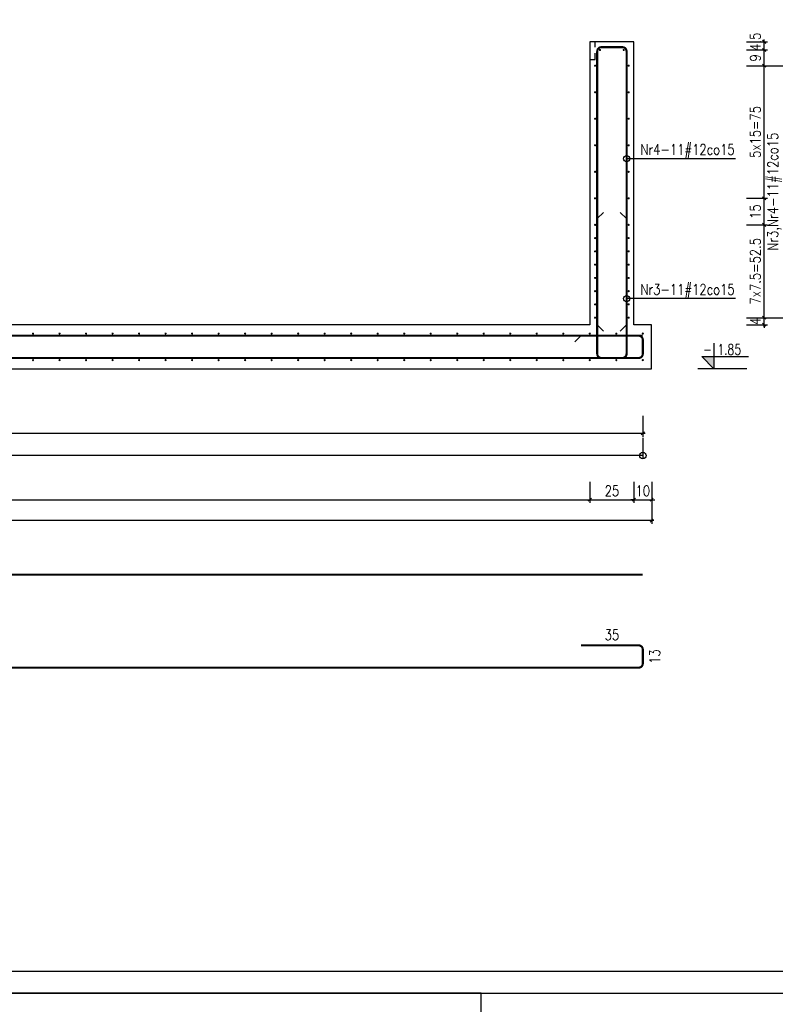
# Model space of a CAD drawing. Header units: millimetres. Extents: x 1283012 to 1317293, y -98285 to -69720.
# Tile 15 of 24: x 1292927 to 1297202, y -80282 to -74714. Entities that reach past the tile are written whole.
import ezdxf

# ---------------------------------------------------------------- set-up
doc = ezdxf.new("R2010")
doc.units = ezdxf.units.MM
doc.header["$LTSCALE"] = 250
doc.linetypes.add('PRZERYWANA', pattern=[0.282222, 0.141111, -0.141111])
for name, color, linetype in [('111 - opisy TXT3', 2, 'Continuous'), ('2 - linie odniesienia opisy', 8, 'Continuous'), ('3', 4, 'Continuous'), ('33 - linia 2', 3, 'Continuous'), ('5', 8, 'Continuous'), ('555 - cienka przerywana 3', 1, 'PRZERYWANA'), ('8 - zbrojenie', 8, 'Continuous')]:
    doc.layers.add(name, color=color, linetype=linetype)
doc.styles.add('TXT2', font='simplex.shx', dxfattribs={"width": 0.8, "height": 60})
doc.styles.add('TXT3', font='simplex.shx', dxfattribs={"width": 0.8, "height": 120})
doc.dimstyles.new('R1 - centymetry', dxfattribs={"dimtxt": 60, "dimasz": 17.5, "dimexe": 18.75, "dimexo": 18.75, "dimgap": 20, "dimtad": 1, "dimdec": 1, "dimlfac": 0.1, "dimrnd": 0.5, "dimdsep": 46, "dimtxsty": 'TXT2', "dimblk1": 'OBLIQUE', "dimblk2": 'OBLIQUE', "dimsah": 1, "dimcen": -0.75, "dimdle": 12.5, "dimclrt": 4, "dimadec": 0, "dimazin": 0, "dimtfac": 0.75, "dimtdec": 1, "dimtix": 1, "dimtmove": 2, "dimatfit": 3, "dimldrblk": 'OBLIQUE', "dimfxl": 100, "dimfxlon": 1, "dimtvp": 0.75, "dimtolj": 1, "dimtzin": 0, "dimarcsym": 0})
doc.dimstyles.new('wym plyta', dxfattribs={"dimscale": 0.5, "dimtxt": 60, "dimasz": 1, "dimexe": 37.5, "dimexo": 37.5, "dimgap": 20, "dimtad": 1, "dimdec": 0, "dimlfac": 0.1, "dimzin": 0, "dimdsep": 46, "dimtxsty": 'TXT2', "dimblk": 'wym plyta', "dimcen": -1.5, "dimdle": 25, "dimclrt": 4, "dimadec": 0, "dimazin": 0, "dimtfac": 0.75, "dimtdec": 0, "dimtix": 1, "dimtmove": 2, "dimatfit": 3, "dimldrblk": 'wym plyta', "dimfxl": 200, "dimfxlon": 1, "dimtvp": 0.75, "dimtolj": 1, "dimtzin": 0, "dimarcsym": 0})
doc.dimstyles.new('wym zbr', dxfattribs={"dimtxt": 60, "dimasz": 35, "dimexe": 37.5, "dimexo": 37.5, "dimgap": 30, "dimtad": 0, "dimdec": 0, "dimlfac": 0.1, "dimzin": 0, "dimdsep": 46, "dimtxsty": 'TXT2', "dimblk1": 'OBLIQUE', "dimblk2": 'OBLIQUE', "dimsah": 1, "dimcen": -1.5, "dimdle": 25, "dimse1": 1, "dimse2": 1, "dimsd1": 1, "dimsd2": 1, "dimclrt": 4, "dimadec": 0, "dimazin": 0, "dimtfac": 0.75, "dimtdec": 0, "dimtix": 1, "dimtmove": 2, "dimatfit": 3, "dimldrblk": 'OBLIQUE', "dimfxl": 200, "dimfxlon": 1, "dimtvp": 0.75, "dimtolj": 1, "dimtzin": 0, "dimarcsym": 0})

# ---------------------------------------------------------------- blocks, each defined once
blk = doc.blocks.new('*U12')
at = {"layer": '8 - zbrojenie', "const_width": 6}
for points in [[(-3, 75.2, -1), (3, 75.2, -1)], [(-3, -75.1, 1), (3, -75.1, 1)]]:
    blk.add_lwpolyline(points, format="xyb", close=True, dxfattribs=at)
blk = doc.blocks.new('*U11')
at = {"color": 0, "linetype": 'ByBlock', "lineweight": -2, "transparency": 16777216}
for p in [(150, 0), (300, 0), (450, 0), (600, 0), (750, 0), (900, 0), (1050, 0), (1200, 0), (1350, 0), (1500, 0), (1650, 0), (1800, 0), (1950, 0), (2100, 0), (2250, 0), (2400, 0), (2550, 0), (2700, 0), (2850, 0), (3000, 0), (3150, 0), (3300, 0), (3450, 0), (3600, 0), (3750, 0), (3900, 0), (4050, 0), (4200, 0), (4350, 0), (4500, 0), (4650, 0), (4800, 0), (4950, 0), (5100, 0), (5250, 0), (5400, 0), (5550, 0), (5700, 0), (5850, 0), (6000, 0), (6150, 0), (6300, 0), (6450, 0), (6600, 0), (6750, 0), (6900, 0), (7050, 0), (7200, 0), (7350, 0), (7500, 0), (7650, 0), (7800, 0), (7950, 0), (8100, 0), (8250, 0), (8400, 0)]:
    blk.add_blockref('*U12', p, dxfattribs=at)
at = {"layer": '8 - zbrojenie', "color": 0, "linetype": 'ByBlock', "lineweight": -2, "transparency": 16777216}
blk.add_blockref('*U12', (0, 0), dxfattribs=at)
blk = doc.blocks.new('wym plyta')
at = {"layer": '8 - zbrojenie'}
blk.add_circle((0, 0), 36.6, dxfattribs=at)
blk = doc.blocks.new('*D24')
at = {"layer": '8 - zbrojenie', "color": 0, "lineweight": -2, "transparency": 16777216}
for p, q in [((1288052.8, -77079.1), (1288052.8, -77197.9)), ((1296452.8, -77079.1), (1296452.8, -77197.9)), ((1288053.3, -77179.1), (1291798.2, -77179.1)), ((1296452.3, -77179.1), (1292707.3, -77179.1))]:
    blk.add_line(p, q, dxfattribs=at)
at = {"layer": 'Defpoints', "color": 0, "transparency": 16777216}
for p in [(1288052.8, -76639.1), (1296452.8, -76639.1), (1288052.8, -77179.1)]:
    blk.add_point(p, dxfattribs=at)
at = {"layer": '8 - zbrojenie', "color": 0, "lineweight": -2, "transparency": 16777216, "xscale": 0.5, "yscale": 0.5, "zscale": 0.5, "rotation": 180}
blk.add_blockref('wym plyta', (1288052.8, -77179.1), dxfattribs=at)
at = {"layer": '8 - zbrojenie', "color": 0, "lineweight": -2, "transparency": 16777216, "xscale": 0.5, "yscale": 0.5, "zscale": 0.5}
blk.add_blockref('wym plyta', (1296452.8, -77179.1), dxfattribs=at)
at = {"layer": '8 - zbrojenie', "color": 4, "transparency": 16777216, "insert": (1292252.8, -77179.1), "char_height": 60, "attachment_point": 5, "style": 'TXT2'}
blk.add_mtext('\\A1;Dolne: Nr1-57#12co15\\PGórne: Nr1.1-57#12co15', dxfattribs=at)
blk = doc.blocks.new('_OBLIQUE')
at = {"color": 0, "linetype": 'ByBlock'}
blk.add_line((-0.5, -0.5), (0.5, 0.5), dxfattribs=at)
blk = doc.blocks.new('*D25')
at = {"layer": '2 - linie odniesienia opisy', "color": 0, "lineweight": -2, "transparency": 16777216}
for p, q in [((1288052.8, -76953.5), (1288052.8, -77072.2)), ((1296452.8, -76953.5), (1296452.8, -77072.2)), ((1296465.3, -77053.5), (1288040.3, -77053.5))]:
    blk.add_line(p, q, dxfattribs=at)
at = {"layer": 'Defpoints', "color": 0, "transparency": 16777216}
for p in [(1288052.8, -76639.1), (1296452.8, -76639.1), (1288052.8, -77053.5)]:
    blk.add_point(p, dxfattribs=at)
at = {"layer": '2 - linie odniesienia opisy', "color": 0, "lineweight": -2, "transparency": 16777216, "xscale": 17.5, "yscale": 17.5, "zscale": 17.5, "rotation": 180}
blk.add_blockref('_OBLIQUE', (1288052.8, -77053.5), dxfattribs=at)
at = {"layer": '2 - linie odniesienia opisy', "color": 0, "lineweight": -2, "transparency": 16777216, "xscale": 17.5, "yscale": 17.5, "zscale": 17.5}
blk.add_blockref('_OBLIQUE', (1296452.8, -77053.5), dxfattribs=at)
at = {"layer": '2 - linie odniesienia opisy', "color": 4, "transparency": 16777216, "insert": (1292252.8, -77003.5), "char_height": 60, "attachment_point": 5, "style": 'TXT2'}
blk.add_mtext('\\A1;56x15={\\A1;840}', dxfattribs=at)
blk = doc.blocks.new('*D29')
at = {"layer": 'Defpoints', "color": 0, "transparency": 16777216}
for p in [(1296428.8, -78252.3), (1296428.8, -78378.3), (1296580.1, -78378.3)]:
    blk.add_point(p, dxfattribs=at)
at = {"layer": '2 - linie odniesienia opisy', "color": 4, "transparency": 16777216, "insert": (1296520.1, -78315.3), "char_height": 60, "attachment_point": 5, "rotation": 90, "style": 'TXT2'}
blk.add_mtext('\\A1;13', dxfattribs=at)
blk = doc.blocks.new('*D30')
at = {"layer": 'Defpoints', "color": 0, "transparency": 16777216}
for p in [(1288052.8, -78354.3), (1296452.8, -78354.3), (1296452.8, -78497)]:
    blk.add_point(p, dxfattribs=at)
at = {"layer": '2 - linie odniesienia opisy', "color": 4, "transparency": 16777216, "insert": (1292252.8, -78437), "char_height": 60, "attachment_point": 5, "style": 'TXT2'}
blk.add_mtext('\\A1;840', dxfattribs=at)
blk = doc.blocks.new('*D31')
at = {"layer": 'Defpoints', "color": 0, "transparency": 16777216}
for p in [(1288052.8, -78303.3), (1288052.8, -78332), (1296452.8, -78303.3)]:
    blk.add_point(p, dxfattribs=at)
at = {"layer": '2 - linie odniesienia opisy', "color": 4, "transparency": 16777216, "insert": (1292252.8, -78262), "char_height": 60, "attachment_point": 5, "style": 'TXT2'}
blk.add_mtext('\\A1;{\\A1;Nr2-11#12 L=}936', dxfattribs=at)
blk = doc.blocks.new('*D32')
at = {"layer": 'Defpoints', "color": 0, "transparency": 16777216}
for p in [(1288052.8, -77852.4), (1296452.8, -77852.4), (1296452.8, -77852.4)]:
    blk.add_point(p, dxfattribs=at)
at = {"layer": '2 - linie odniesienia opisy', "color": 4, "transparency": 16777216, "insert": (1292252.8, -77782.4), "char_height": 60, "attachment_point": 5, "style": 'TXT2'}
blk.add_mtext('\\A1;{\\A1;Nr2.1-11#12 L=}840', dxfattribs=at)
blk = doc.blocks.new('*D34')
at = {"layer": 'Defpoints', "color": 0, "transparency": 16777216}
for p in [(1296102.8, -78252.3), (1296452.8, -78252.3), (1296452.8, -78276.3)]:
    blk.add_point(p, dxfattribs=at)
at = {"layer": '2 - linie odniesienia opisy', "color": 4, "transparency": 16777216, "insert": (1296277.8, -78192.3), "char_height": 60, "attachment_point": 5, "style": 'TXT2'}
blk.add_mtext('\\A1;35', dxfattribs=at)
blk = doc.blocks.new('*U79')
at = {"layer": '8 - zbrojenie', "const_width": 6}
for points in [[(-98, 0, 1), (-92, 0, 1)], [(98, 0, -1), (92, 0, -1)]]:
    blk.add_lwpolyline(points, format="xyb", close=True, dxfattribs=at)
blk = doc.blocks.new('*U78')
at = {"color": 0, "linetype": 'ByBlock', "lineweight": -2, "transparency": 16777216}
for p in [(0, 1350), (0, 1200), (0, 1050), (0, 900), (0, 750), (0, 600), (0, 450), (0, 300), (0, 150)]:
    blk.add_blockref('*U79', p, dxfattribs=at)
at = {"layer": '8 - zbrojenie', "color": 0, "linetype": 'ByBlock', "lineweight": -2, "transparency": 16777216}
blk.add_blockref('*U79', (0, 0), dxfattribs=at)
blk = doc.blocks.new('*U81')
at = {"layer": '8 - zbrojenie', "const_width": 6}
for points in [[(-98, 0, 1), (-92, 0, 1)], [(98, 0, -1), (92, 0, -1)]]:
    blk.add_lwpolyline(points, format="xyb", close=True, dxfattribs=at)
blk = doc.blocks.new('*U80')
at = {"color": 0, "linetype": 'ByBlock', "lineweight": -2, "transparency": 16777216}
for p in [(0, 450), (0, 300), (0, 150)]:
    blk.add_blockref('*U81', p, dxfattribs=at)
at = {"layer": '8 - zbrojenie', "color": 0, "linetype": 'ByBlock', "lineweight": -2, "transparency": 16777216}
blk.add_blockref('*U81', (0, 0), dxfattribs=at)
blk = doc.blocks.new('*D82')
at = {"layer": '2 - linie odniesienia opisy', "color": 0, "lineweight": -2, "transparency": 16777216}
for p, q in [((1297039.2, -76398.9), (1297158, -76398.9)), ((1297139.2, -76398.9), (1297139.2, -76381.4)), ((1297139.2, -76451.4), (1297139.2, -76386.4)), ((1297039.2, -76438.9), (1297158, -76438.9)), ((1297139.2, -76438.9), (1297139.2, -76456.4))]:
    blk.add_line(p, q, dxfattribs=at)
at = {"layer": 'Defpoints', "color": 0, "transparency": 16777216}
for p in [(1296372.8, -76398.9), (1297139.2, -76398.9), (1288002.8, -76438.9)]:
    blk.add_point(p, dxfattribs=at)
at = {"layer": '2 - linie odniesienia opisy', "color": 0, "lineweight": -2, "transparency": 16777216, "xscale": 17.5, "yscale": 17.5, "zscale": 17.5}
for p, rotation in [((1297139.2, -76398.9), 270), ((1297139.2, -76438.9), 90)]:
    blk.add_blockref('_OBLIQUE', p, dxfattribs=dict(at, rotation=rotation))
at = {"layer": '2 - linie odniesienia opisy', "color": 4, "transparency": 16777216, "insert": (1297089.2, -76418.9), "char_height": 60, "attachment_point": 5, "rotation": 90, "style": 'TXT2'}
blk.add_mtext('\\A1;4', dxfattribs=at)
blk = doc.blocks.new('*D83')
at = {"layer": '2 - linie odniesienia opisy', "color": 0, "lineweight": -2, "transparency": 16777216}
for p, q in [((1297039.2, -75873.9), (1297158, -75873.9)), ((1297139.2, -76411.4), (1297139.2, -75861.4)), ((1297039.2, -76398.9), (1297158, -76398.9))]:
    blk.add_line(p, q, dxfattribs=at)
at = {"layer": 'Defpoints', "color": 0, "transparency": 16777216}
for p in [(1296372.8, -75873.9), (1297139.2, -75873.9), (1296372.8, -76398.9)]:
    blk.add_point(p, dxfattribs=at)
at = {"layer": '2 - linie odniesienia opisy', "color": 0, "lineweight": -2, "transparency": 16777216, "xscale": 17.5, "yscale": 17.5, "zscale": 17.5}
for p, rotation in [((1297139.2, -75873.9), 90.00000000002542), ((1297139.2, -76398.9), 270.0000000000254)]:
    blk.add_blockref('_OBLIQUE', p, dxfattribs=dict(at, rotation=rotation))
at = {"layer": '2 - linie odniesienia opisy', "color": 4, "transparency": 16777216, "insert": (1297089.2, -76136.4), "char_height": 60, "attachment_point": 5, "rotation": 90, "style": 'TXT2'}
blk.add_mtext('\\A1;7x7.5=52.5', dxfattribs=at)
blk = doc.blocks.new('*D84')
at = {"layer": '2 - linie odniesienia opisy', "color": 0, "lineweight": -2, "transparency": 16777216}
for p, q in [((1297039.2, -75723.9), (1297158, -75723.9)), ((1297139.2, -75886.4), (1297139.2, -75711.4)), ((1297039.2, -75873.9), (1297158, -75873.9))]:
    blk.add_line(p, q, dxfattribs=at)
at = {"layer": 'Defpoints', "color": 0, "transparency": 16777216}
for p in [(1296372.8, -75723.9), (1297139.2, -75723.9), (1296372.8, -75873.9)]:
    blk.add_point(p, dxfattribs=at)
at = {"layer": '2 - linie odniesienia opisy', "color": 0, "lineweight": -2, "transparency": 16777216, "xscale": 17.5, "yscale": 17.5, "zscale": 17.5}
for p, rotation in [((1297139.2, -75723.9), 90), ((1297139.2, -75873.9), 270)]:
    blk.add_blockref('_OBLIQUE', p, dxfattribs=dict(at, rotation=rotation))
at = {"layer": '2 - linie odniesienia opisy', "color": 4, "transparency": 16777216, "insert": (1297089.2, -75798.9), "char_height": 60, "attachment_point": 5, "rotation": 90, "style": 'TXT2'}
blk.add_mtext('\\A1;15', dxfattribs=at)
blk = doc.blocks.new('*D85')
at = {"layer": '2 - linie odniesienia opisy', "color": 0, "lineweight": -2, "transparency": 16777216}
for p, q in [((1297039.2, -74973.9), (1297158, -74973.9)), ((1297139.2, -75736.4), (1297139.2, -74961.4)), ((1297039.2, -75723.9), (1297158, -75723.9))]:
    blk.add_line(p, q, dxfattribs=at)
at = {"layer": 'Defpoints', "color": 0, "transparency": 16777216}
for p in [(1296372.8, -74973.9), (1297139.2, -74973.9), (1296372.8, -75723.9)]:
    blk.add_point(p, dxfattribs=at)
at = {"layer": '2 - linie odniesienia opisy', "color": 0, "lineweight": -2, "transparency": 16777216, "xscale": 17.5, "yscale": 17.5, "zscale": 17.5}
for p, rotation in [((1297139.2, -74973.9), 90.00000000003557), ((1297139.2, -75723.9), 270.0000000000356)]:
    blk.add_blockref('_OBLIQUE', p, dxfattribs=dict(at, rotation=rotation))
at = {"layer": '2 - linie odniesienia opisy', "color": 4, "transparency": 16777216, "insert": (1297089.2, -75348.9), "char_height": 60, "attachment_point": 5, "rotation": 90, "style": 'TXT2'}
blk.add_mtext('\\A1;5x15=75', dxfattribs=at)
blk = doc.blocks.new('*D86')
at = {"layer": '2 - linie odniesienia opisy', "color": 0, "lineweight": -2, "transparency": 16777216}
for p, q in [((1297039.2, -74884.8), (1297158, -74884.8)), ((1297139.2, -74986.4), (1297139.2, -74872.3)), ((1297039.2, -74973.9), (1297158, -74973.9))]:
    blk.add_line(p, q, dxfattribs=at)
at = {"layer": 'Defpoints', "color": 0, "transparency": 16777216}
for p in [(1296344.9, -74884.8), (1297139.2, -74884.8), (1296372.8, -74973.9)]:
    blk.add_point(p, dxfattribs=at)
at = {"layer": '2 - linie odniesienia opisy', "color": 0, "lineweight": -2, "transparency": 16777216, "xscale": 17.5, "yscale": 17.5, "zscale": 17.5}
for p, rotation in [((1297139.2, -74884.8), 90), ((1297139.2, -74973.9), 270)]:
    blk.add_blockref('_OBLIQUE', p, dxfattribs=dict(at, rotation=rotation))
at = {"layer": '2 - linie odniesienia opisy', "color": 4, "transparency": 16777216, "insert": (1297089.2, -74929.4), "char_height": 60, "attachment_point": 5, "rotation": 90, "style": 'TXT2'}
blk.add_mtext('\\A1;9', dxfattribs=at)
blk = doc.blocks.new('*D87')
at = {"layer": '2 - linie odniesienia opisy', "color": 0, "lineweight": -2, "transparency": 16777216}
for p, q in [((1297039.2, -74838.9), (1297158, -74838.9)), ((1297139.2, -74897.3), (1297139.2, -74826.4)), ((1297039.2, -74884.8), (1297158, -74884.8))]:
    blk.add_line(p, q, dxfattribs=at)
at = {"layer": 'Defpoints', "color": 0, "transparency": 16777216}
for p in [(1288102.8, -74838.9), (1297139.2, -74838.9), (1296344.9, -74884.8)]:
    blk.add_point(p, dxfattribs=at)
at = {"layer": '2 - linie odniesienia opisy', "color": 0, "lineweight": -2, "transparency": 16777216, "xscale": 17.5, "yscale": 17.5, "zscale": 17.5}
for p, rotation in [((1297139.2, -74838.9), 90), ((1297139.2, -74884.8), 270)]:
    blk.add_blockref('_OBLIQUE', p, dxfattribs=dict(at, rotation=rotation))
at = {"layer": '2 - linie odniesienia opisy', "color": 4, "transparency": 16777216, "insert": (1297089.2, -74838.9), "char_height": 60, "attachment_point": 5, "rotation": 90, "style": 'TXT2'}
blk.add_mtext('\\A1;4.5', dxfattribs=at)
blk = doc.blocks.new('*D88')
at = {"layer": '2 - linie odniesienia opisy', "color": 0, "lineweight": -2, "transparency": 16777216}
for p, q in [((1297158.3, -74973.9), (1297277.1, -74973.9)), ((1297258.3, -76411.4), (1297258.3, -74961.4)), ((1297158.3, -76398.9), (1297277.1, -76398.9))]:
    blk.add_line(p, q, dxfattribs=at)
at = {"layer": 'Defpoints', "color": 0, "transparency": 16777216}
for p in [(1296372.8, -74973.9), (1297258.3, -74973.9), (1296372.8, -76398.9)]:
    blk.add_point(p, dxfattribs=at)
at = {"layer": '2 - linie odniesienia opisy', "color": 0, "lineweight": -2, "transparency": 16777216, "xscale": 17.5, "yscale": 17.5, "zscale": 17.5}
for p, rotation in [((1297258.3, -74973.9), 90.00000000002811), ((1297258.3, -76398.9), 270.0000000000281)]:
    blk.add_blockref('_OBLIQUE', p, dxfattribs=dict(at, rotation=rotation))
at = {"layer": '2 - linie odniesienia opisy', "color": 4, "transparency": 16777216, "insert": (1297198.3, -75686.4), "char_height": 60, "attachment_point": 5, "rotation": 90, "style": 'TXT2'}
blk.add_mtext('\\A1;Nr3,Nr4-11#12co15', dxfattribs=at)
blk = doc.blocks.new('poz')
at = {"layer": '2 - linie odniesienia opisy', "linetype": 'Continuous'}
blk.add_lwpolyline([(0, 58), (0, 0), (-27.4, 28), (78.3, 28)], dxfattribs=at)
at = {"layer": '2 - linie odniesienia opisy', "color": 4, "linetype": 'Continuous', "style": 'TXT2', "width": 0.75}
blk.add_attdef('POZ', (-29.7, 32), '', height=24, dxfattribs=at)
blk = doc.blocks.new('*D140')
at = {"layer": '2 - linie odniesienia opisy', "color": 0, "lineweight": -2, "transparency": 16777216}
for p, q in [((1297385.4, -76438.9), (1297504.1, -76438.9)), ((1297485.4, -76701.4), (1297485.4, -76426.4)), ((1297385.4, -76688.9), (1297504.1, -76688.9))]:
    blk.add_line(p, q, dxfattribs=at)
at = {"layer": 'Defpoints', "color": 0, "transparency": 16777216}
for p in [(1296502.8, -76438.9), (1297485.4, -76438.9), (1296502.8, -76688.9)]:
    blk.add_point(p, dxfattribs=at)
at = {"layer": '2 - linie odniesienia opisy', "color": 0, "lineweight": -2, "transparency": 16777216, "xscale": 17.5, "yscale": 17.5, "zscale": 17.5}
for p, rotation in [((1297485.4, -76438.9), 90), ((1297485.4, -76688.9), 270)]:
    blk.add_blockref('_OBLIQUE', p, dxfattribs=dict(at, rotation=rotation))
at = {"layer": '2 - linie odniesienia opisy', "color": 4, "transparency": 16777216, "insert": (1297435.4, -76563.9), "char_height": 60, "attachment_point": 5, "rotation": 90, "style": 'TXT2'}
blk.add_mtext('\\A1;25', dxfattribs=at)
blk = doc.blocks.new('*D141')
at = {"layer": '2 - linie odniesienia opisy', "color": 0, "lineweight": -2, "transparency": 16777216}
for p, q in [((1297385.4, -74838.9), (1297504.1, -74838.9)), ((1297485.4, -76451.4), (1297485.4, -74826.4)), ((1297385.4, -76438.9), (1297504.1, -76438.9))]:
    blk.add_line(p, q, dxfattribs=at)
at = {"layer": 'Defpoints', "color": 0, "transparency": 16777216}
for p in [(1296402.8, -74838.9), (1297485.4, -74838.9), (1296502.8, -76438.9)]:
    blk.add_point(p, dxfattribs=at)
at = {"layer": '2 - linie odniesienia opisy', "color": 0, "lineweight": -2, "transparency": 16777216, "xscale": 17.5, "yscale": 17.5, "zscale": 17.5}
for p, rotation in [((1297485.4, -74838.9), 90), ((1297485.4, -76438.9), 270)]:
    blk.add_blockref('_OBLIQUE', p, dxfattribs=dict(at, rotation=rotation))
at = {"layer": '2 - linie odniesienia opisy', "color": 4, "transparency": 16777216, "insert": (1297435.4, -75638.9), "char_height": 60, "attachment_point": 5, "rotation": 90, "style": 'TXT2'}
blk.add_mtext('\\A1;160', dxfattribs=at)
blk = doc.blocks.new('*D142')
at = {"layer": '2 - linie odniesienia opisy', "color": 0, "lineweight": -2, "transparency": 16777216}
for p, q in [((1297501.2, -74838.9), (1297619.9, -74838.9)), ((1297601.2, -76701.4), (1297601.2, -74826.4)), ((1297501.2, -76688.9), (1297619.9, -76688.9))]:
    blk.add_line(p, q, dxfattribs=at)
at = {"layer": 'Defpoints', "color": 0, "transparency": 16777216}
for p in [(1296402.8, -74838.9), (1297601.2, -74838.9), (1296502.8, -76688.9)]:
    blk.add_point(p, dxfattribs=at)
at = {"layer": '2 - linie odniesienia opisy', "color": 0, "lineweight": -2, "transparency": 16777216, "xscale": 17.5, "yscale": 17.5, "zscale": 17.5}
for p, rotation in [((1297601.2, -74838.9), 90), ((1297601.2, -76688.9), 270)]:
    blk.add_blockref('_OBLIQUE', p, dxfattribs=dict(at, rotation=rotation))
at = {"layer": '2 - linie odniesienia opisy', "color": 4, "transparency": 16777216, "insert": (1297551.2, -75763.9), "char_height": 60, "attachment_point": 5, "rotation": 90, "style": 'TXT2'}
blk.add_mtext('\\A1;185', dxfattribs=at)
blk = doc.blocks.new('*D145')
at = {"layer": '2 - linie odniesienia opisy', "color": 0, "lineweight": -2, "transparency": 16777216}
for p, q in [((1288352.8, -77328.2), (1288352.8, -77446.9)), ((1296152.8, -77328.2), (1296152.8, -77446.9)), ((1288340.3, -77428.2), (1296165.3, -77428.2))]:
    blk.add_line(p, q, dxfattribs=at)
at = {"layer": 'Defpoints', "color": 0, "transparency": 16777216}
for p in [(1288352.8, -76438.9), (1296152.8, -76438.9), (1296152.8, -77428.2)]:
    blk.add_point(p, dxfattribs=at)
at = {"layer": '2 - linie odniesienia opisy', "color": 0, "lineweight": -2, "transparency": 16777216, "xscale": 17.5, "yscale": 17.5, "zscale": 17.5, "rotation": 180}
blk.add_blockref('_OBLIQUE', (1288352.8, -77428.2), dxfattribs=at)
at = {"layer": '2 - linie odniesienia opisy', "color": 0, "lineweight": -2, "transparency": 16777216, "xscale": 17.5, "yscale": 17.5, "zscale": 17.5}
blk.add_blockref('_OBLIQUE', (1296152.8, -77428.2), dxfattribs=at)
at = {"layer": '2 - linie odniesienia opisy', "color": 4, "transparency": 16777216, "insert": (1292252.8, -77378.2), "char_height": 60, "attachment_point": 5, "style": 'TXT2'}
blk.add_mtext('\\A1;780', dxfattribs=at)
blk = doc.blocks.new('*D146')
at = {"layer": '2 - linie odniesienia opisy', "color": 0, "lineweight": -2, "transparency": 16777216}
for p, q in [((1296152.8, -77328.2), (1296152.8, -77446.9)), ((1296402.8, -77328.2), (1296402.8, -77446.9)), ((1296140.3, -77428.2), (1296415.3, -77428.2))]:
    blk.add_line(p, q, dxfattribs=at)
at = {"layer": 'Defpoints', "color": 0, "transparency": 16777216}
for p in [(1296152.8, -76438.9), (1296402.8, -76438.9), (1296402.8, -77428.2)]:
    blk.add_point(p, dxfattribs=at)
at = {"layer": '2 - linie odniesienia opisy', "color": 0, "lineweight": -2, "transparency": 16777216, "xscale": 17.5, "yscale": 17.5, "zscale": 17.5, "rotation": 180}
blk.add_blockref('_OBLIQUE', (1296152.8, -77428.2), dxfattribs=at)
at = {"layer": '2 - linie odniesienia opisy', "color": 0, "lineweight": -2, "transparency": 16777216, "xscale": 17.5, "yscale": 17.5, "zscale": 17.5}
blk.add_blockref('_OBLIQUE', (1296402.8, -77428.2), dxfattribs=at)
at = {"layer": '2 - linie odniesienia opisy', "color": 4, "transparency": 16777216, "insert": (1296277.8, -77378.2), "char_height": 60, "attachment_point": 5, "style": 'TXT2'}
blk.add_mtext('\\A1;25', dxfattribs=at)
blk = doc.blocks.new('*D147')
at = {"layer": '2 - linie odniesienia opisy', "color": 0, "lineweight": -2, "transparency": 16777216}
for p, q in [((1296402.8, -77328.2), (1296402.8, -77446.9)), ((1296502.8, -77328.2), (1296502.8, -77446.9)), ((1296402.8, -77428.2), (1296385.3, -77428.2)), ((1296390.3, -77428.2), (1296515.3, -77428.2)), ((1296502.8, -77428.2), (1296520.3, -77428.2))]:
    blk.add_line(p, q, dxfattribs=at)
at = {"layer": 'Defpoints', "color": 0, "transparency": 16777216}
for p in [(1296402.8, -76438.9), (1296502.8, -76688.9), (1296502.8, -77428.2)]:
    blk.add_point(p, dxfattribs=at)
at = {"layer": '2 - linie odniesienia opisy', "color": 0, "lineweight": -2, "transparency": 16777216, "xscale": 17.5, "yscale": 17.5, "zscale": 17.5}
blk.add_blockref('_OBLIQUE', (1296402.8, -77428.2), dxfattribs=at)
at = {"layer": '2 - linie odniesienia opisy', "color": 0, "lineweight": -2, "transparency": 16777216, "xscale": 17.5, "yscale": 17.5, "zscale": 17.5, "rotation": 180}
blk.add_blockref('_OBLIQUE', (1296502.8, -77428.2), dxfattribs=at)
at = {"layer": '2 - linie odniesienia opisy', "color": 4, "transparency": 16777216, "insert": (1296452.8, -77378.2), "char_height": 60, "attachment_point": 5, "style": 'TXT2'}
blk.add_mtext('\\A1;10', dxfattribs=at)
blk = doc.blocks.new('*D148')
at = {"layer": '2 - linie odniesienia opisy', "color": 0, "lineweight": -2, "transparency": 16777216}
for p, q in [((1288002.8, -77446.4), (1288002.8, -77565.1)), ((1296502.8, -77446.4), (1296502.8, -77565.1)), ((1296515.3, -77546.4), (1287990.3, -77546.4))]:
    blk.add_line(p, q, dxfattribs=at)
at = {"layer": 'Defpoints', "color": 0, "transparency": 16777216}
for p in [(1288002.8, -76688.9), (1296502.8, -76688.9), (1288002.8, -77546.4)]:
    blk.add_point(p, dxfattribs=at)
at = {"layer": '2 - linie odniesienia opisy', "color": 0, "lineweight": -2, "transparency": 16777216, "xscale": 17.5, "yscale": 17.5, "zscale": 17.5, "rotation": 180}
blk.add_blockref('_OBLIQUE', (1288002.8, -77546.4), dxfattribs=at)
at = {"layer": '2 - linie odniesienia opisy', "color": 0, "lineweight": -2, "transparency": 16777216, "xscale": 17.5, "yscale": 17.5, "zscale": 17.5}
blk.add_blockref('_OBLIQUE', (1296502.8, -77546.4), dxfattribs=at)
at = {"layer": '2 - linie odniesienia opisy', "color": 4, "transparency": 16777216, "insert": (1292252.8, -77496.4), "char_height": 60, "attachment_point": 5, "style": 'TXT2'}
blk.add_mtext('\\A1;850', dxfattribs=at)

msp = doc.modelspace()

# ---------------------------------------------------------------- hatches: boundary and pattern name
at = {"layer": '2 - linie odniesienia opisy'}
msp.add_hatch(color=256, dxfattribs=at).paths.add_polyline_path([(1296786.31, -76618.93), (1296854.72, -76688.93), (1296854.72, -76618.93)])

# ---------------------------------------------------------------- linework, layer by layer
at = {"layer": '111 - opisy TXT3'}
msp.add_lwpolyline([(1285662.38, -80094.75), (1301762.38, -80094.75), (1301762.38, -69844.75), (1285662.38, -69844.75)], close=True, dxfattribs=at)
at = {"layer": '2 - linie odniesienia opisy'}
for p, q in [((1296854.72, -76688.93), (1296786.31, -76618.93)), ((1297041.12, -76688.93), (1296764.08, -76688.93))]:
    msp.add_line(p, q, dxfattribs=at)
for points in [[(1285037.38, -80219.75), (1301887.38, -80219.75), (1301887.38, -69719.75), (1285037.38, -69719.75)], [(1285037.38, -87644.75), (1295537.38, -87644.75), (1295537.38, -80219.75), (1285037.38, -80219.75)]]:
    msp.add_lwpolyline(points, close=True, dxfattribs=at)
for points in [[(1296977.71, -75499.79), (1296360.75, -75499.79)], [(1296977.71, -76290.75), (1296360.75, -76290.75)]]:
    msp.add_lwpolyline(points, dxfattribs=at)
for centre in [(1296360.75, -75499.79), (1296360.75, -76290.75)]:
    msp.add_circle(centre, 17.5, dxfattribs=at)
at = {"layer": '33 - linia 2'}
msp.add_lwpolyline([(1296152.75, -74838.93), (1296152.75, -76438.93), (1288352.75, -76438.93), (1288352.75, -74838.93), (1288102.75, -74838.93), (1288102.75, -76438.93), (1288002.75, -76438.93), (1288002.75, -76688.93), (1296502.75, -76688.93), (1296502.75, -76438.93), (1296402.75, -76438.93), (1296402.75, -74838.93), (1296152.75, -74838.93), (1296152.75, -74838.93)], close=True, dxfattribs=at)
at = {"layer": '555 - cienka przerywana 3'}
msp.add_lwpolyline([(1296152.75, -74938.93), (1296182.75, -74938.93), (1296182.75, -74838.93)], dxfattribs=at)
at = {"layer": '8 - zbrojenie'}
for points in [[(1296360.75, -76438.93, 12, 12, 0), (1296360.75, -74892.93, 12, 12, 0.4142136), (1296336.75, -74868.93, 12, 12, 0), (1296218.75, -74868.93, 12, 12, 0.4142136), (1296194.75, -74892.93, 12, 12, 0), (1296194.75, -76438.93, 12, 12, 0)], [(1296360.75, -75838.93, 12, 12, 0), (1296360.75, -76602.93, 12, 12, -0.4142136), (1296336.75, -76626.93, 12, 12, 0), (1296218.75, -76626.93, 12, 12, -0.4142136), (1296194.75, -76602.93, 12, 12, 0), (1296194.75, -75838.93, 12, 12, 0)], [(1296102.75, -76500.93, 12, 12, 0), (1296428.75, -76500.93, 12, 12, -0.4142136), (1296452.75, -76524.93, 12, 12, 0), (1296452.75, -76602.93, 12, 12, -0.4142136), (1296428.75, -76626.93, 12, 12, 0), (1288076.75, -76626.93, 12, 12, -0.4142136), (1288052.75, -76602.93, 12, 12, 0), (1288052.75, -76524.93, 12, 12, -0.4142136), (1288076.75, -76500.93, 12, 12, 0), (1288402.75, -76500.93, 12, 12, 0)], [(1296102.75, -78252.27, 12, 12, 0), (1296428.75, -78252.27, 12, 12, -0.4142136), (1296452.75, -78276.27, 12, 12, 0), (1296452.75, -78354.27, 12, 12, -0.4142136), (1296428.75, -78378.27, 12, 12, 0), (1288076.75, -78378.27, 12, 12, -0.4142136), (1288052.75, -78354.27, 12, 12, 0), (1288052.75, -78276.27, 12, 12, -0.4142136), (1288076.75, -78252.27, 12, 12, 0), (1288402.75, -78252.27, 12, 12, 0)]]:
    msp.add_lwpolyline(points, format="xyseb", dxfattribs=at)
at = {"layer": '8 - zbrojenie', "const_width": 6}
for points in [[(1296207.62, -74884.8, 1), (1296213.62, -74884.8, 1)], [(1296347.89, -74884.8, -1), (1296341.89, -74884.8, -1)]]:
    msp.add_lwpolyline(points, format="xyb", close=True, dxfattribs=at)
at = {"layer": '8 - zbrojenie'}
for points in [[(1296194.75, -75838.93), (1296230.11, -75803.58)], [(1296360.75, -75838.93), (1296325.4, -75803.58)], [(1296194.75, -76438.93), (1296230.11, -76474.29)], [(1296360.75, -76438.93), (1296325.4, -76474.29)], [(1296102.75, -76500.93), (1296067.4, -76536.29)]]:
    msp.add_lwpolyline(points, dxfattribs=at)
at = {"layer": '8 - zbrojenie', "const_width": 12}
for points in [[(1288052.75, -76500.93), (1296452.75, -76500.93)], [(1288052.75, -77852.39), (1296452.75, -77852.39)]]:
    msp.add_lwpolyline(points, dxfattribs=at)

# ---------------------------------------------------------------- block references
at = {"layer": '2 - linie odniesienia opisy'}
ref = msp.add_blockref('poz', (1296854.72, -76688.93), dxfattribs=dict(at, xscale=2.5, yscale=2.5, zscale=2.5))
ref.add_attrib('POZ', '- 1.85', (1296793.06, -76608.92), dxfattribs={"layer": '5', "color": 4, "linetype": 'Continuous', "height": 60, "style": 'TXT3', "width": 0.75})
at = {"layer": '8 - zbrojenie', "xscale": -1}
for name, p in [('*U78', (1296277.75, -76323.93)), ('*U80', (1296277.75, -76398.93))]:
    msp.add_blockref(name, p, dxfattribs=at)
at = {"layer": '8 - zbrojenie'}
msp.add_blockref('*U11', (1288052.75, -76563.93), dxfattribs=at)

# ---------------------------------------------------------------- texts
at = {"layer": '3', "char_height": 60, "attachment_point": 3, "style": 'TXT2'}
for s, insert, width in [('\\A1;\\pt300;Nr4-11#12co15', (1296972.22, -75417.86), 530.442), ('\\A1;\\pt300;Nr3-11#12co15', (1296972.22, -76208.83), 624.4539)]:
    msp.add_mtext(s, dxfattribs=dict(at, insert=insert, width=width))

# ---------------------------------------------------------------- dimensions: what is measured, and where the dimension line sits
at = {"layer": '2 - linie odniesienia opisy'}
dim = msp.add_linear_dim(base=(1297139.23, -74838.93), p1=(1296344.89, -74884.8), p2=(1288102.75, -74838.93), angle=90, dimstyle='R1 - centymetry', override={"dimtad": 1, "dimjust": 0, "dimtmove": 2}, dxfattribs=at)
dim.commit()
dim.dimension.update_dxf_attribs({"geometry": '*D87', "text_midpoint": (1297089.23, -74838.93), "dimtype": 160})
for base, p1, p2, angle, dimstyle, picture, middle in [((1297485.38, -74838.93), (1296502.75, -76438.93), (1296402.75, -74838.93), 90, 'R1 - centymetry', '*D141', (1297435.38, -75638.93)), ((1297601.16, -74838.93), (1296502.75, -76688.93), (1296402.75, -74838.93), 90, 'R1 - centymetry', '*D142', (1297551.16, -75763.93)), ((1297139.23, -74884.8), (1296372.75, -74973.93), (1296344.89, -74884.8), 90, 'R1 - centymetry', '*D86', (1297089.23, -74929.36)), ((1297139.23, -75723.93), (1296372.75, -75873.93), (1296372.75, -75723.93), 90, 'R1 - centymetry', '*D84', (1297089.23, -75798.93)), ((1297139.23, -76398.93), (1288002.75, -76438.93), (1296372.75, -76398.93), 90, 'R1 - centymetry', '*D82', (1297089.23, -76418.93)), ((1297485.38, -76438.93), (1296502.75, -76688.93), (1296502.75, -76438.93), 90, 'R1 - centymetry', '*D140', (1297435.38, -76563.93)), ((1296452.75, -78252.27), (1296102.75, -78252.27), (1296452.75, -78276.27), 180, 'wym zbr', '*D34', (1296277.75, -78192.27)), ((1296580.1, -78378.27), (1296428.75, -78252.27), (1296428.75, -78378.27), 270, 'wym zbr', '*D29', (1296520.1, -78315.27))]:
    dim = msp.add_linear_dim(base=base, p1=p1, p2=p2, angle=angle, dimstyle=dimstyle, dxfattribs=at)
    dim.commit()
    dim.dimension.update_dxf_attribs({"geometry": picture, "text_midpoint": middle})
for base, p1, p2, angle, text, picture, middle in [((1297139.23, -74973.93), (1296372.75, -75723.93), (1296372.75, -74973.93), 90, '5x15=<>', '*D85', (1297089.23, -75348.93)), ((1297258.34, -74973.93), (1296372.75, -76398.93), (1296372.75, -74973.93), 90, 'Nr3,Nr4-11#12co15', '*D88', (1297198.34, -75686.43)), ((1297139.23, -75873.93), (1296372.75, -76398.93), (1296372.75, -75873.93), 90, '7x7.5=<>', '*D83', (1297089.23, -76136.43)), ((1288052.75, -77053.48), (1296452.75, -76639.07), (1288052.75, -76639.07), 180, '56x15={\\A1;<>}', '*D25', (1292252.75, -77003.48))]:
    dim = msp.add_linear_dim(base=base, p1=p1, p2=p2, angle=angle, text=text, dimstyle='R1 - centymetry', override={"dimtxsty": 'TXT2', "dimtolj": 1}, dxfattribs=at)
    dim.commit()
    dim.dimension.update_dxf_attribs({"geometry": picture, "text_midpoint": middle})
for base, p1, p2, dimstyle, picture, middle in [((1296152.75, -77428.18), (1288352.75, -76438.93), (1296152.75, -76438.93), 'R1 - centymetry', '*D145', (1292252.75, -77378.18)), ((1296402.75, -77428.18), (1296152.75, -76438.93), (1296402.75, -76438.93), 'R1 - centymetry', '*D146', (1296277.75, -77378.18)), ((1296502.75, -77428.18), (1296402.75, -76438.93), (1296502.75, -76688.93), 'R1 - centymetry', '*D147', (1296452.75, -77378.18)), ((1288002.75, -77546.39), (1296502.75, -76688.93), (1288002.75, -76688.93), 'R1 - centymetry', '*D148', (1292252.75, -77496.39)), ((1296452.75, -78497), (1288052.75, -78354.27), (1296452.75, -78354.27), 'wym zbr', '*D30', (1292252.75, -78437))]:
    dim = msp.add_linear_dim(base=base, p1=p1, p2=p2, dimstyle=dimstyle, dxfattribs=at)
    dim.commit()
    dim.dimension.update_dxf_attribs({"geometry": picture, "text_midpoint": middle})
for base, p1, p2, text, picture, middle in [((1296452.75, -77852.39), (1288052.75, -77852.39), (1296452.75, -77852.39), '{\\A1;Nr2.1-11#12 L=}<>', '*D32', (1292252.75, -77782.39)), ((1288052.75, -78331.98), (1296452.75, -78303.27), (1288052.75, -78303.27), '{\\A1;Nr2-11#12 L=}936', '*D31', (1292252.75, -78261.98))]:
    dim = msp.add_linear_dim(base=base, p1=p1, p2=p2, text=text, dimstyle='wym zbr', override={"dimtxsty": 'TXT2', "dimtolj": 1}, dxfattribs=at)
    dim.commit()
    dim.dimension.update_dxf_attribs({"geometry": picture, "text_midpoint": middle})
at = {"layer": '8 - zbrojenie'}
dim = msp.add_linear_dim(base=(1288052.75, -77179.11), p1=(1296452.75, -76639.07), p2=(1288052.75, -76639.07), text='Dolne: Nr1-57#12co15\\PGórne: Nr1.1-57#12co15', dimstyle='wym plyta', override={"dimtad": 1, "dimjust": 0, "dimtxsty": 'TXT2', "dimtmove": 2, "dimtolj": 1}, dxfattribs=at)
dim.commit()
dim.dimension.update_dxf_attribs({"geometry": '*D24', "text_midpoint": (1292252.75, -77179.11), "dimtype": 160})

doc.saveas('drawing.dxf')
